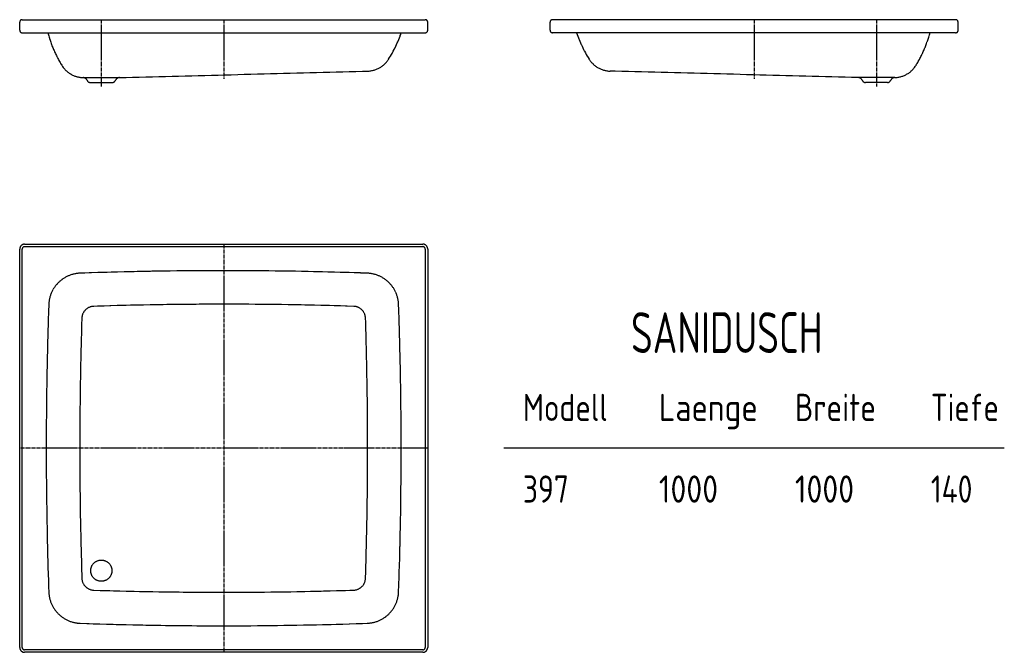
# Model space of a CAD drawing. Extents: x 271 to 2684, y 16 to 1566.
import ezdxf
from ezdxf.enums import TextEntityAlignment as Align

# ---------------------------------------------------------------- set-up
doc = ezdxf.new("R2010")
doc.units = 0
for name, pattern in [('AUSGEZOGEN', [16, 16, 0]), ('HILFSLINIE', [16, 16, 0]), ('MITTELLINIE', [13, 9.34, -1.22, 1.22, -1.22])]:
    doc.linetypes.add(name, pattern=pattern)
for name, color, linetype in [('2D-TEXT', 7, 'AUSGEZOGEN'), ('HILFSLINIE', 8, 'HILFSLINIE'), ('MITTELLINIE', 8, 'MITTELLINIE'), ('SICHTBARE_KANTE', 7, 'AUSGEZOGEN')]:
    doc.layers.add(name, color=color, linetype=linetype)
doc.styles.add('DIN-EN-ISO-3098', font='isocp')

msp = doc.modelspace()

# ---------------------------------------------------------------- linework, layer by layer
at = {"layer": 'HILFSLINIE'}
for p, q in [((277, 27.5), (277, 1003.5)), ((283, 1009.5), (1259, 1009.5)), ((1265, 1003.5), (1265, 27.5)), ((2684.3, 515.5), (1457.6, 515.5)), ((1259, 21.5), (283, 21.5))]:
    msp.add_line(p, q, dxfattribs=at)
for centre, radius, start, end in [((283, 1003.5), 6, 90, 180), ((1259, 1003.5), 6, 0, 90), ((453.3, 833.2), 30, 91.8412, 178.157), ((771, -9049.5), 9917.8, 88.15878, 91.84123), ((1088.6, 833.2), 30, 1.843, 88.1584), ((10336, 515.5), 9917.8, 178.15877, 181.84123), ((-8794, 515.5), 9917.8, 358.15877, 1.84123), ((453.3, 197.8), 30, 181.8393, 268.1588), ((1088.6, 197.8), 30, 271.8416, 358.1607), ((771, 10080.5), 9917.8, 268.15878, 271.84123), ((283, 27.5), 6, 180, 270), ((1259, 27.5), 6, 270, 0)]:
    msp.add_arc(centre, radius, start, end, dxfattribs=at)
at = {"layer": 'MITTELLINIE'}
for p, q in [((470.9, 1565.5), (470.9, 1401.6)), ((771, 1565.5), (771, 1420.3)), ((2071, 1565.5), (2071, 1420.3)), ((2371, 1565.5), (2371, 1401.6)), ((771, 1015.5), (771, 15.5)), ((1271, 515.5), (271, 515.5))]:
    msp.add_line(p, q, dxfattribs=at)
at = {"layer": 'SICHTBARE_KANTE'}
for p, q in [((271, 1539.5), (271, 1559.5)), ((277, 1565.5), (1265, 1565.5)), ((1271, 1539.5), (1271, 1559.5)), ((1571, 1539.5), (1571, 1559.5)), ((2565, 1565.5), (1577, 1565.5)), ((2571, 1539.5), (2571, 1559.5)), ((277, 1533.5), (1265, 1533.5)), ((2565, 1533.5), (1577, 1533.5)), ((515.7, 1423.7), (1123.8, 1439.5)), ((2326.2, 1423.7), (1718.1, 1439.5)), ((426.2, 1423.7), (515.7, 1423.7)), ((444.3, 1411.6), (497.6, 1411.6)), ((2415.7, 1423.7), (2326.2, 1423.7)), ((2397.6, 1411.6), (2344.3, 1411.6)), ((283, 1015.5), (1259, 1015.5)), ((271, 27.5), (271, 1003.5)), ((1271, 1003.5), (1271, 27.5)), ((1259, 15.5), (283, 15.5))]:
    msp.add_line(p, q, dxfattribs=at)
msp.add_circle((471, 215.5), 26, dxfattribs=at)
for centre, radius, start, end in [((277, 1559.5), 6, 90, 180), ((1265, 1559.5), 6, 0, 90), ((1577, 1559.5), 6, 90, 180), ((2565, 1559.5), 6, 0, 90), ((277, 1539.5), 6, 180, 270), ((632.6, 1611.6), 303, 194.9417, 211.3804), ((919.3, 1630.9), 303, 327.6654, 341.2632), ((1265, 1539.5), 6, 269.9988, 0), ((1577, 1539.5), 6, 180, 270), ((1922.6, 1630.9), 303, 198.7369, 212.3347), ((2209.3, 1611.6), 303, 328.6196, 345.0583), ((2565, 1539.5), 6, 270, 0), ((427.7, 1486.7), 63, 209.5153, 268.6017), ((1122.1, 1502.5), 63, 271.494, 330.4749), ((1719.8, 1502.5), 63, 209.5252, 268.506), ((2414.2, 1486.7), 63, 271.3983, 330.4846), ((425.9, 1412.7), 11, 23.3706, 88.6021), ((444.3, 1420.6), 9, 203.3839, 269.9969), ((497.6, 1420.6), 9, 269.9977, 336.627), ((516, 1412.7), 11, 91.4937, 156.6192), ((2325.9, 1412.7), 11, 23.3804, 88.5056), ((2344.3, 1420.6), 9, 203.373, 270.0031), ((2397.6, 1420.6), 9, 270.0031, 336.6159), ((2416, 1412.7), 11, 91.3977, 156.6293), ((283, 1003.5), 12, 90, 180), ((1259, 1003.5), 12, 0, 90), ((422.1, 864.4), 80, 92.0153, 177.9839), ((771, -9049.5), 10000, 87.98463, 92.01538), ((1119.8, 864.4), 80, 2.0161, 87.9848), ((10336, 515.5), 10000, 177.98462, 182.01538), ((-8794, 515.5), 10000, 357.98462, 2.01538), ((422.1, 166.6), 80, 182.0161, 267.9847), ((1119.8, 166.6), 80, 272.0152, 357.9839), ((771, 10080.5), 10000, 267.98463, 272.01538), ((283, 27.5), 12, 180, 270), ((1259, 27.5), 12, 270, 0)]:
    msp.add_arc(centre, radius, start, end, dxfattribs=at)

# ---------------------------------------------------------------- texts
at = {"layer": '2D-TEXT', "style": 'DIN-EN-ISO-3098', "oblique": 360}
for s, height, width, p, p2 in [('SANIDUSCH', 100, 0.746667, (1769.3, 748.8), (2238.6, 748.8)), ('Modell', 66.67, 0.91, (1504.3, 582.2), (1712.3, 582.2)), ('Breite', 66.67, 0.91, (2171, 582.2), (2369.7, 582.2)), ('Tiefe', 66.67, 0.91, (2504.3, 582.2), (2671.1, 582.2)), ('Laenge', 66.67, 0.91, (1837.6, 582.2), (2080.3, 582.2)), ('397', 66.67, 0.91, (1504.3, 382.2), (1617, 382.2)), ('1000', 66.67, 0.91, (1837.6, 382.2), (1982.8, 382.2)), ('1000', 66.67, 0.91, (2171, 382.2), (2316.1, 382.2)), ('140', 66.67, 0.91, (2504.3, 382.2), (2606.1, 382.2))]:
    msp.add_text(s, height=height, dxfattribs=dict(at, width=width)).set_placement(p, p2, align=Align.FIT)

doc.saveas('drawing.dxf')
